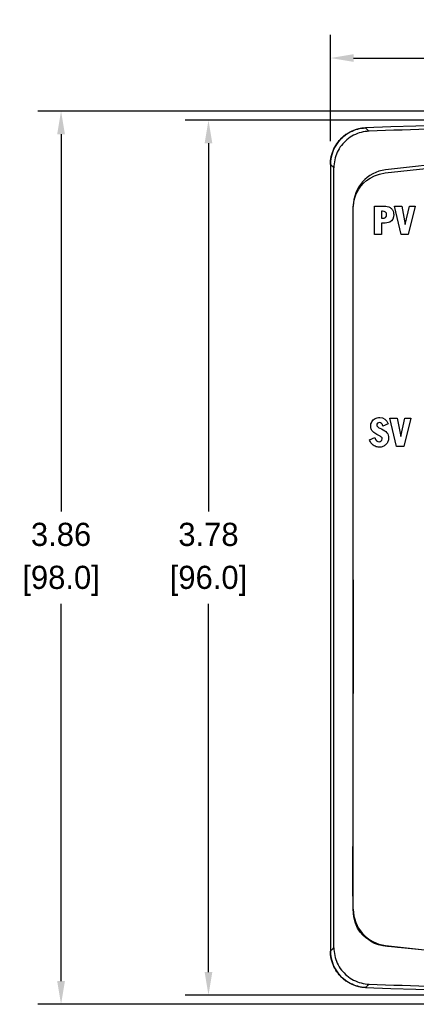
# Model space of a CAD drawing. Header units: inches. Extents: x 515.8 to 530.8, y 504.7 to 513.4.
# Tile 1 of 17: x 515.8 to 517.6, y 504.7 to 509. Entities that reach past the tile are written whole.
import ezdxf

# ---------------------------------------------------------------- set-up
doc = ezdxf.new("R2010")
doc.units = ezdxf.units.IN
doc.header["$LTSCALE"] = 8
doc.header["$MEASUREMENT"] = 0
doc.layers.add('Dimensions', color=140, linetype='Continuous')
doc.layers.add('layer 1', color=7, linetype='Continuous')
doc.dimstyles.get("Standard").update_dxf_attribs({"dimtxt": 0.1, "dimasz": 0.1, "dimexe": 0.1, "dimexo": 0.1, "dimgap": 0.05, "dimtad": 0, "dimtih": 1, "dimtoh": 1, "dimzin": 0, "dimdsep": 46, "dimtxsty": 'Standard', "dimcen": 0, "dimclrd": 256, "dimclre": 256, "dimclrt": 256, "dimadec": 0, "dimazin": 0, "dimtfac": 1, "dimtofl": 0, "dimtmove": 0, "dimatfit": 3, "dimfxl": 0, "dimtolj": 1, "dimtzin": 0, "dimarcsym": 0})

# ---------------------------------------------------------------- blocks, each defined once
blk = doc.blocks.new('*D1')
at = {"layer": 'DEFPOINTS', "color": 0}
for p in [(519.0838, 508.5431), (516.6613, 504.7635), (519.0838, 504.7635)]:
    blk.add_point(p, dxfattribs=at)
at = {"layer": 'Dimensions', "lineweight": -2}
for p, q in [((518.9838, 508.5431), (516.5613, 508.5431)), ((516.6613, 508.4431), (516.6613, 506.8533)), ((516.6613, 504.8635), (516.6613, 506.4533)), ((518.9838, 504.7635), (516.5613, 504.7635))]:
    blk.add_line(p, q, dxfattribs=at)
at = {"layer": 'Dimensions'}
for points in [[(516.6446, 508.4431), (516.678, 508.4431), (516.6613, 508.5431)], [(516.6446, 504.8635), (516.678, 504.8635), (516.6613, 504.7635)]]:
    blk.add_solid(points, dxfattribs=at)
at = {"layer": 'Dimensions', "char_height": 0.1, "attachment_point": 5}
for s, insert in [('\\A1;3.78', (516.6613, 506.7533)), ('\\A1;[96.0]', (516.6613, 506.5533))]:
    blk.add_mtext(s, dxfattribs=dict(at, insert=insert))
blk = doc.blocks.new('*D2')
at = {"layer": 'DEFPOINTS', "color": 0}
for p in [(520.9676, 508.8115), (517.188, 508.3521), (520.9676, 508.3521)]:
    blk.add_point(p, dxfattribs=at)
at = {"layer": 'Dimensions', "lineweight": -2}
for p, q in [((517.188, 508.4521), (517.188, 508.9115)), ((520.9676, 508.4521), (520.9676, 508.9115)), ((517.288, 508.8115), (518.8195, 508.8115)), ((520.8676, 508.8115), (519.3361, 508.8115))]:
    blk.add_line(p, q, dxfattribs=at)
at = {"layer": 'Dimensions'}
for points in [[(517.288, 508.8281), (517.288, 508.7948), (517.188, 508.8115)], [(520.8676, 508.8281), (520.8676, 508.7948), (520.9676, 508.8115)]]:
    blk.add_solid(points, dxfattribs=at)
at = {"layer": 'Dimensions', "char_height": 0.1, "attachment_point": 5}
for s, insert in [('\\A1;3.78', (519.0778, 508.9115)), ('\\A1;[96.0]', (519.0778, 508.7115))]:
    blk.add_mtext(s, dxfattribs=dict(at, insert=insert))
blk = doc.blocks.new('*D11')
at = {"layer": 'DEFPOINTS', "color": 0}
for p in [(519.0838, 508.5824), (516.0247, 504.7242), (519.0838, 504.7242)]:
    blk.add_point(p, dxfattribs=at)
at = {"layer": 'Dimensions', "lineweight": -2}
for p, q in [((518.9838, 508.5824), (515.9247, 508.5824)), ((516.0247, 508.4824), (516.0247, 506.8533)), ((516.0247, 504.8242), (516.0247, 506.4533)), ((518.9838, 504.7242), (515.9247, 504.7242))]:
    blk.add_line(p, q, dxfattribs=at)
at = {"layer": 'Dimensions'}
for points in [[(516.008, 508.4824), (516.0414, 508.4824), (516.0247, 508.5824)], [(516.008, 504.8242), (516.0414, 504.8242), (516.0247, 504.7242)]]:
    blk.add_solid(points, dxfattribs=at)
at = {"layer": 'Dimensions', "char_height": 0.1, "attachment_point": 5}
for s, insert in [('\\A1;3.86', (516.0247, 506.7533)), ('\\A1;[98.0]', (516.0247, 506.5533))]:
    blk.add_mtext(s, dxfattribs=dict(at, insert=insert))

msp = doc.modelspace()

# ---------------------------------------------------------------- linework, layer by layer
at = {"color": 7, "linetype": 'Continuous'}
for p, q in [((517.188, 508.3521), (517.188, 504.9545)), ((517.2029, 504.9687), (517.2029, 508.3379)), ((517.2866, 505.1349), (517.2866, 508.1717))]:
    msp.add_line(p, q, dxfattribs=at)
for centre, radius, start, end in [((519.0778, 463.2399), 45.3032, 87.80115, 92.19885), ((517.3458, 508.3521), 0.1577, 92.1987, 180), ((519.0778, 494.2294), 14.1954, 83.31779, 96.68221), ((517.4444, 508.1717), 0.1577, 96.6822, 180), ((517.4444, 505.1349), 0.1577, 180, 263.3178), ((517.3458, 504.9545), 0.1577, 180, 267.8013), ((519.0778, 519.0772), 14.1954, 263.31779, 276.68221), ((519.0778, 550.0667), 45.3032, 267.80115, 272.19885)]:
    msp.add_arc(centre, radius, start, end, dxfattribs=at)
for points, start_tangent, end_tangent in [([(520.801, 508.4953), (519.6523, 508.5239), (518.5033, 508.5239), (517.3547, 508.4953)], (-0.999301, 0.037385), (-0.999301, -0.037385)), ([(517.188, 508.3522), (517.1917, 508.386), (517.2029, 508.419), (517.221, 508.4486), (517.2445, 508.4731), (517.2734, 508.4923), (517.3059, 508.5047), (517.3396, 508.5097)], (0, 1), (0.999264, 0.038368)), ([(517.3547, 508.4953), (517.3209, 508.4903), (517.2883, 508.4779), (517.2594, 508.4587), (517.2359, 508.4343), (517.2178, 508.4047), (517.2066, 508.3717), (517.2029, 508.3379)], (-0.999301, -0.037385), (0, -1)), ([(517.3547, 508.4953), (517.3497, 508.5001), (517.3446, 508.5049), (517.3396, 508.5097)], (-0.72164, 0.692268), (-0.721751, 0.692153)), ([(517.2029, 508.3379), (517.198, 508.3426), (517.193, 508.3474), (517.188, 508.3522)], (-0.720434, 0.693523), (-0.720544, 0.693409)), ([(517.188, 504.9544), (517.193, 504.9592), (517.198, 504.964), (517.2029, 504.9687)], (0.720544, 0.693409), (0.720434, 0.693523)), ([(517.3396, 504.7969), (517.3059, 504.8019), (517.2734, 504.8143), (517.2445, 504.8335), (517.221, 504.858), (517.2029, 504.8876), (517.1917, 504.9206), (517.188, 504.9544)], (-0.999264, 0.038368), (0, 1)), ([(517.2029, 504.9687), (517.2066, 504.9349), (517.2178, 504.9019), (517.2359, 504.8723), (517.2594, 504.8479), (517.2883, 504.8287), (517.3209, 504.8163), (517.3547, 504.8113)], (0, -1), (0.999301, -0.037385)), ([(517.3396, 504.7969), (517.3446, 504.8017), (517.3497, 504.8065), (517.3547, 504.8113)], (0.721751, 0.692153), (0.72164, 0.692268)), ([(517.3547, 504.8113), (518.5033, 504.7827), (519.6523, 504.7827), (520.801, 504.8113)], (0.999301, -0.037385), (0.999301, 0.037385))]:
    msp.add_spline(points, degree=3, dxfattribs=dict(at, start_tangent=start_tangent, end_tangent=end_tangent))
at = {"layer": 'layer 1', "color": 7}
for points in [[(517.2868, 508.1675), (517.2868, 508.1675), (517.2842, 508.2918), (517.4241, 508.3157)], [(517.4241, 508.3157), (517.4241, 508.3157), (517.7074, 508.3459), (517.7074, 508.3459)], [(517.2866, 508.1187), (517.2866, 508.1187), (517.2868, 508.1675), (517.2868, 508.1675)], [(517.3778, 508.0488), (517.3778, 508.0488), (517.3778, 508.1721), (517.3778, 508.1721)], [(517.3778, 508.1721), (517.3778, 508.1721), (517.4137, 508.1721), (517.4137, 508.1721)], [(517.4104, 508.1496), (517.4096, 508.1495), (517.4088, 508.1495), (517.4081, 508.1495)], [(517.4081, 508.1495), (517.4081, 508.1495), (517.4081, 508.1195), (517.4081, 508.1195)], [(517.4137, 508.1721), (517.423, 508.1721), (517.4316, 508.1708), (517.4396, 508.1682)], [(517.4396, 508.1682), (517.4441, 508.1666), (517.4479, 508.1643), (517.4512, 508.1612)], [(517.4512, 508.1612), (517.4545, 508.1581), (517.457, 508.1544), (517.4587, 508.15)], [(517.4935, 508.0488), (517.4935, 508.0488), (517.4648, 508.1721), (517.4648, 508.1721)], [(517.4648, 508.1721), (517.4648, 508.1721), (517.4957, 508.1721), (517.4957, 508.1721)], [(517.4957, 508.1721), (517.4957, 508.1721), (517.5114, 508.0924), (517.5114, 508.0924)], [(517.5114, 508.0924), (517.5114, 508.0924), (517.5292, 508.1721), (517.5292, 508.1721)], [(517.5544, 508.1721), (517.5544, 508.1721), (517.5244, 508.0488), (517.5244, 508.0488)], [(517.5292, 508.1721), (517.5292, 508.1721), (517.5544, 508.1721), (517.5544, 508.1721)], [(517.4081, 508.1195), (517.4081, 508.1195), (517.4112, 508.1195), (517.4112, 508.1195)], [(517.4081, 508.0979), (517.4081, 508.0979), (517.4081, 508.0488), (517.4081, 508.0488)], [(517.4081, 508.0488), (517.4081, 508.0488), (517.3778, 508.0488), (517.3778, 508.0488)], [(517.5244, 508.0488), (517.5244, 508.0488), (517.4935, 508.0488), (517.4935, 508.0488)], [(517.367, 507.2405), (517.3703, 507.2462), (517.375, 507.2506), (517.3809, 507.2538)], [(517.4737, 507.133), (517.4737, 507.133), (517.4451, 507.2562), (517.4451, 507.2562)], [(517.4451, 507.2562), (517.4451, 507.2562), (517.476, 507.2562), (517.476, 507.2562)], [(517.476, 507.2562), (517.476, 507.2562), (517.4917, 507.1766), (517.4917, 507.1766)], [(517.4917, 507.1766), (517.4917, 507.1766), (517.5094, 507.2562), (517.5094, 507.2562)], [(517.5346, 507.2562), (517.5346, 507.2562), (517.5046, 507.133), (517.5046, 507.133)], [(517.5094, 507.2562), (517.5094, 507.2562), (517.5346, 507.2562), (517.5346, 507.2562)], [(517.3754, 507.1935), (517.3706, 507.1973), (517.3672, 507.2014), (517.3651, 507.2058)], [(517.4083, 507.2097), (517.4193, 507.2048), (517.4272, 507.1993), (517.4321, 507.1932)], [(517.4374, 507.2313), (517.4374, 507.2313), (517.4143, 507.2221), (517.4143, 507.2221)], [(517.3564, 507.1626), (517.3564, 507.1626), (517.3791, 507.1718), (517.3791, 507.1718)], [(517.3949, 507.1822), (517.3867, 507.186), (517.3802, 507.1898), (517.3754, 507.1935)], [(517.4085, 507.1743), (517.4063, 507.1764), (517.4018, 507.179), (517.3949, 507.1822)], [(517.3662, 507.1452), (517.362, 507.15), (517.3588, 507.1558), (517.3564, 507.1626)], [(517.3807, 507.1343), (517.3751, 507.1368), (517.3703, 507.1404), (517.3662, 507.1452)], [(517.4278, 507.1421), (517.424, 507.1385), (517.4197, 507.1356), (517.4147, 507.1336)], [(517.4364, 507.1549), (517.4344, 507.15), (517.4315, 507.1457), (517.4278, 507.1421)], [(517.5046, 507.133), (517.5046, 507.133), (517.4737, 507.133), (517.4737, 507.133)], [(517.2878, 506.2924), (517.2878, 506.2924), (517.2866, 506.8256), (517.2866, 506.8256)], [(517.2866, 505.8391), (517.2866, 505.8391), (517.2878, 506.2924), (517.2878, 506.2924)], [(517.286, 505.4798), (517.286, 505.4798), (517.2866, 505.8391), (517.2866, 505.8391)], [(517.2866, 505.1349), (517.2837, 505.2323), (517.286, 505.4798), (517.286, 505.4798)], [(517.3655, 504.9946), (517.3365, 505.0161), (517.2895, 505.0375), (517.2866, 505.1349)], [(517.4808, 504.9697), (517.4808, 504.9697), (517.3944, 504.9732), (517.3655, 504.9946)], [(517.7121, 504.9466), (517.7121, 504.9466), (517.4808, 504.9697), (517.4808, 504.9697)]]:
    msp.add_open_spline(points, degree=3, dxfattribs=at)
for points, knots in [([(517.4112, 508.1195), (517.4243, 508.1195), (517.4309, 508.1245), (517.4309, 508.1346), (517.4309, 508.1346), (517.4309, 508.1446), (517.4247, 508.1497), (517.4123, 508.1497), (517.4123, 508.1497), (517.4119, 508.1497), (517.4113, 508.1496), (517.4104, 508.1496)], [0.1666667, 0.1666667, 0.1666667, 0.1666667, 0.3333333, 0.3333333, 0.3333333, 0.3333333, 0.5, 0.5, 0.5, 0.5, 0.6666667, 0.6666667, 0.6666667, 0.6666667]), ([(517.4587, 508.15), (517.4604, 508.1457), (517.4613, 508.141), (517.4613, 508.1359), (517.4613, 508.1359), (517.4613, 508.1203), (517.4555, 508.1094), (517.4439, 508.1031)], [0.4545455, 0.4545455, 0.4545455, 0.4545455, 0.5454545, 0.5454545, 0.5454545, 0.5454545, 0.6363636, 0.6363636, 0.6363636, 0.6363636]), ([(517.2866, 506.8256), (517.2866, 506.8256), (517.2866, 507.2933), (517.2866, 507.2933), (517.2866, 507.2933), (517.2866, 507.2933), (517.2866, 507.7518), (517.2866, 507.7518), (517.2866, 507.7518), (517.2866, 507.7518), (517.2866, 508.1187), (517.2866, 508.1187)], [0.92307692, 0.92307692, 0.92307692, 0.92307692, 0.94230769, 0.94230769, 0.94230769, 0.94230769, 0.96153846, 0.96153846, 0.96153846, 0.96153846, 0.98076923, 0.98076923, 0.98076923, 0.98076923]), ([(517.4439, 508.1031), (517.437, 508.0995), (517.4274, 508.0977), (517.4151, 508.0977), (517.4151, 508.0977), (517.4121, 508.0977), (517.4098, 508.0978), (517.4081, 508.0979)], [0.6363636, 0.6363636, 0.6363636, 0.6363636, 0.7272727, 0.7272727, 0.7272727, 0.7272727, 0.8181818, 0.8181818, 0.8181818, 0.8181818]), ([(517.3809, 507.2538), (517.3869, 507.257), (517.3935, 507.2586), (517.4009, 507.2586), (517.4009, 507.2586), (517.4185, 507.2586), (517.4307, 507.2495), (517.4374, 507.2313)], [0.37931034, 0.37931034, 0.37931034, 0.37931034, 0.4137931, 0.4137931, 0.4137931, 0.4137931, 0.44827586, 0.44827586, 0.44827586, 0.44827586]), ([(517.3651, 507.2058), (517.363, 507.2103), (517.3619, 507.2155), (517.3619, 507.2215), (517.3619, 507.2215), (517.3619, 507.2285), (517.3636, 507.2348), (517.367, 507.2405)], [0.27586207, 0.27586207, 0.27586207, 0.27586207, 0.31034483, 0.31034483, 0.31034483, 0.31034483, 0.34482759, 0.34482759, 0.34482759, 0.34482759]), ([(517.3915, 507.2339), (517.3893, 507.2319), (517.3882, 507.2295), (517.3882, 507.2265), (517.3882, 507.2265), (517.3882, 507.2239), (517.3892, 507.2215), (517.3912, 507.2195)], [0.55172414, 0.55172414, 0.55172414, 0.55172414, 0.5862069, 0.5862069, 0.5862069, 0.5862069, 0.62068966, 0.62068966, 0.62068966, 0.62068966]), ([(517.3912, 507.2195), (517.3932, 507.2174), (517.3953, 507.2158), (517.3975, 507.2147), (517.3975, 507.2147), (517.3997, 507.2136), (517.4033, 507.2119), (517.4083, 507.2097)], [0.62068966, 0.62068966, 0.62068966, 0.62068966, 0.65517241, 0.65517241, 0.65517241, 0.65517241, 0.68965517, 0.68965517, 0.68965517, 0.68965517]), ([(517.4143, 507.2221), (517.4122, 507.2319), (517.4073, 507.2369), (517.3996, 507.2369), (517.3996, 507.2369), (517.3964, 507.2369), (517.3937, 507.2359), (517.3915, 507.2339)], [0.48275862, 0.48275862, 0.48275862, 0.48275862, 0.51724138, 0.51724138, 0.51724138, 0.51724138, 0.55172414, 0.55172414, 0.55172414, 0.55172414]), ([(517.3791, 507.1718), (517.3835, 507.16), (517.3899, 507.1541), (517.3981, 507.1541), (517.3981, 507.1541), (517.4019, 507.1541), (517.4052, 507.1552), (517.4078, 507.1575)], [0.03448276, 0.03448276, 0.03448276, 0.03448276, 0.06896552, 0.06896552, 0.06896552, 0.06896552, 0.10344828, 0.10344828, 0.10344828, 0.10344828]), ([(517.4078, 507.1575), (517.4104, 507.1598), (517.4117, 507.1627), (517.4117, 507.1661), (517.4117, 507.1661), (517.4117, 507.1695), (517.4106, 507.1722), (517.4085, 507.1743)], [0.10344828, 0.10344828, 0.10344828, 0.10344828, 0.13793103, 0.13793103, 0.13793103, 0.13793103, 0.17241379, 0.17241379, 0.17241379, 0.17241379]), ([(517.4321, 507.1932), (517.4371, 507.187), (517.4395, 507.1795), (517.4395, 507.1707), (517.4395, 507.1707), (517.4395, 507.1651), (517.4385, 507.1598), (517.4364, 507.1549)], [0.72413793, 0.72413793, 0.72413793, 0.72413793, 0.75862069, 0.75862069, 0.75862069, 0.75862069, 0.79310345, 0.79310345, 0.79310345, 0.79310345]), ([(517.4147, 507.1336), (517.4097, 507.1316), (517.4044, 507.1306), (517.3987, 507.1306), (517.3987, 507.1306), (517.3922, 507.1306), (517.3862, 507.1318), (517.3807, 507.1343)], [0.86206897, 0.86206897, 0.86206897, 0.86206897, 0.89655172, 0.89655172, 0.89655172, 0.89655172, 0.93103448, 0.93103448, 0.93103448, 0.93103448])]:
    msp.add_open_spline(points, degree=3, knots=knots, dxfattribs=at)

# ---------------------------------------------------------------- dimensions: what is measured, and where the dimension line sits
at = {"layer": 'Dimensions'}
dim = msp.add_linear_dim(base=(520.9676, 508.8115), p1=(517.188, 508.3521), p2=(520.9676, 508.3521), dimstyle='Standard', override={"dimpost": '\\X'}, dxfattribs=at)
dim.commit()
dim.dimension.update_dxf_attribs({"geometry": '*D2', "text_midpoint": (519.0778, 508.8115)})
for base, p1, p2, picture, middle in [((516.0247, 504.7242), (519.0838, 508.5824), (519.0838, 504.7242), '*D11', (516.0247, 506.6533)), ((516.6613, 504.7635), (519.0838, 508.5431), (519.0838, 504.7635), '*D1', (516.6613, 506.6533))]:
    dim = msp.add_linear_dim(base=base, p1=p1, p2=p2, angle=90, dimstyle='Standard', override={"dimpost": '\\X'}, dxfattribs=at)
    dim.commit()
    dim.dimension.update_dxf_attribs({"geometry": picture, "text_midpoint": middle})

doc.saveas('drawing.dxf')
